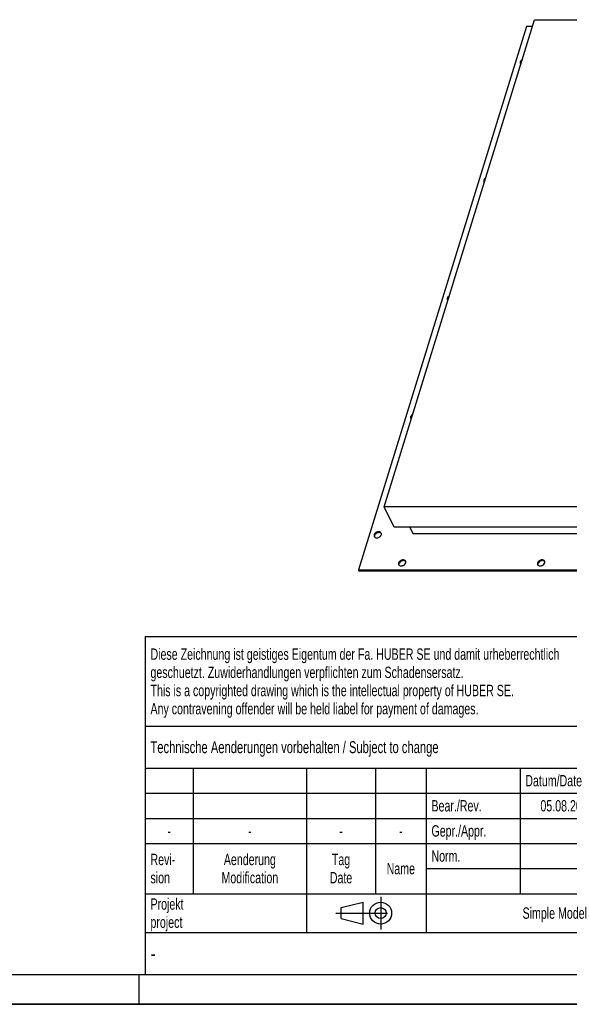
# Model space of a CAD drawing. Header units: millimetres. Extents: x 0 to 4200, y 0 to 2970.
# Tile 5 of 15: x 2100 to 3019, y 0 to 1647. Entities that reach past the tile are written whole.
import ezdxf

# ---------------------------------------------------------------- set-up
doc = ezdxf.new("R2010")
doc.units = ezdxf.units.MM
doc.header["$LTSCALE"] = 231
doc.linetypes.add('CENTER', pattern=[0.6, 0.375, -0.075, 0.075, -0.075])
doc.layers.get('0').update_dxf_attribs({"linetype": 'CONTINUOUS'})
doc.layers.add('005_AXIS', color=7, linetype='CONTINUOUS')
doc.layers.add('053_NOTES', color=7, linetype='CONTINUOUS')
doc.styles.get("Standard").update_dxf_attribs({"font": 'txt', "width": 0.7})
doc.styles.add('TEXTSTYLE_4', font='txt', dxfattribs={"width": 0.8})
doc.styles.add('TEXTSTYLE_5', font='txt')

# ---------------------------------------------------------------- blocks, each defined once
blk = doc.blocks.new('PROJEKTIONSMETHODE_1_BL3', base_point=(2680, 152.5))
at = {"color": 2, "linetype": 'Continuous'}
for p, q in [((2637.8, 161.7), (2674.5, 170.8)), ((2674.5, 134.2), (2674.5, 170.8)), ((2637.8, 143.3), (2637.8, 161.7)), ((2637.8, 143.3), (2674.5, 134.2))]:
    blk.add_line(p, q, dxfattribs=at)
at = {"color": 2, "linetype": 'CENTER'}
for p, q in [((2703.8, 180), (2703.8, 125)), ((2628.7, 152.5), (2731.3, 152.5))]:
    blk.add_line(p, q, dxfattribs=at)
at = {"color": 2, "linetype": 'Continuous'}
for radius in [18.3, 9.17]:
    blk.add_circle((2703.8, 152.5), radius, dxfattribs=at)
blk = doc.blocks.new('*T15')
at = {"color": 3, "linetype": 'Continuous'}
for p, q in [((0, 0), (1840, 0)), ((0, 0), (0, -565)), ((1200, 0), (1200, -220)), ((1840, 0), (1840, -565)), ((0, -150), (1200, -150)), ((900, -150), (900, -565)), ((0, -220), (1840, -220)), ((80, -220), (80, -430)), ((270, -220), (270, -495)), ((385, -220), (385, -430)), ((470, -220), (470, -495)), ((627, -220), (627, -430)), ((784, -220), (784, -430)), ((0, -262), (900, -262)), ((900, -290), (1840, -290)), ((0, -304), (900, -304)), ((0, -346), (900, -346)), ((900, -360), (1840, -360)), ((470, -388), (900, -388)), ((0, -430), (1840, -430)), ((1200, -430), (1200, -565)), ((1710, -430), (1710, -565)), ((0, -495), (1840, -495)), ((0, -565), (1840, -565))]:
    blk.add_line(p, q, dxfattribs=at)
at = {"layer": '053_NOTES', "color": 2, "linetype": 'Continuous', "line_spacing_factor": 0.96}
for s, insert, char_height, width, attachment_point in [('Diese Zeichnung ist geistiges Eigentum der Fa. HUBER SE und damit urheberrechtlich \\Pgeschuetzt. Zuwiderhandlungen verpflichten zum Schadensersatz.\\PThis is a copyrighted drawing which is the intellectual property of HUBER SE.\\PAny contravening offender will be held liabel for payment of damages.', (8.75, -19.9), 19, 2214.8571, 1), ('Technische Aenderungen vorbehalten / Subject to change', (8.75, -175), 20, 1524.7619, 1), ('ISO 2768-mK', (1050, -175.5), 19, 332.9524, 2), ('Datum/Date', (635.75, -231.5), 19, 292.2381, 1), ('Name', (842, -231.5), 19, 126.6667, 2), ('Schachtabdeckung', (1370, -240), 30, 680, 2), ('Bear./Rev.', (478.75, -273.5), 19, 272.3333, 1), ('05.08.2025', (705.5, -273.5), 19, 284.0952, 2), ('wep', (842, -273.5), 19, 99.5238, 2), ('||', (842, -315.5), 19, 50.6667, 2), ('manhole cover', (1370, -310), 30, 564.2857, 2), ('-', (40, -315.5), 19, 34.381, 2), ('-', (175, -315.5), 19, 34.381, 2), ('-', (327.5, -315.5), 19, 34.381, 2), ('-', (427.5, -315.5), 19, 34.381, 2), ('Gepr./Appr.', (478.75, -315.5), 19, 299.4762, 1), ('Revi-\\Psion', (8.75, -363.3), 19, 138.4286, 1), ('Aenderung\\PModification', (175, -363.3), 19, 303.0952, 2), ('Norm. ', (478.75, -357.5), 19, 175.5238, 1), ('Tag\\PDate', (327.5, -363.3), 19, 117.619, 2), ('Name', (427.5, -378.5), 19, 126.6667, 2), ('SD5.1 IÜ 1000x1000', (1370, -380), 30, 793.4286, 2), ('Projekt\\Pproject', (8.75, -437.8), 19, 183.6667, 1), ('Massstab\\Pscale', (908.75, -437.8), 19, 224.381, 1), ('Nummer\\Pnumber', (1208.75, -437.8), 19, 186.381, 1), ('Blatt\\Psheet', (1775, -437.8), 19, 137.5238, 2), ('Simple Model', (685, -453), 19, 328.4286, 2), ('1:10', (908.75, -520.5), 19, 94.0952, 1), ('1/1', (1775, -520.5), 19, 79.619, 2)]:
    blk.add_mtext(s, dxfattribs=dict(at, insert=insert, char_height=char_height, width=width, attachment_point=attachment_point))
for s, insert, char_height, width, attachment_point, style in [('52427777', (1701.25, -510), 40, 593.3333, 3, 'TEXTSTYLE_5'), ('-', (8.75, -517.5), 25, 18.3333, 1, 'TEXTSTYLE_4')]:
    blk.add_mtext(s, dxfattribs=dict(at, insert=insert, char_height=char_height, width=width, attachment_point=attachment_point, style=style))

msp = doc.modelspace()

# ---------------------------------------------------------------- linework, layer by layer
at = {"color": 7, "linetype": 'Continuous'}
for p, q in [((2709.569, 831.928), (2961.318, 1646.588)), ((2961.318, 1646.588), (3919.222, 1646.588)), ((2947.732, 1635.063), (2666.935, 726.403)), ((2957.757, 1635.063), (2947.732, 1635.063)), ((2726.347, 797.739), (2709.569, 831.928)), ((3667.473, 831.928), (2709.569, 831.928)), ((3132.007, 797.739), (2726.347, 797.739)), ((2752.636, 797.739), (2757.659, 787.503)), ((2757.659, 787.503), (3131.211, 787.503)), ((2666.935, 726.403), (2667.545, 725.16)), ((2666.935, 726.403), (3735.366, 726.403)), ((2667.545, 725.16), (3735.976, 725.16)), ((0, 0), (4200, 0))]:
    msp.add_line(p, q, dxfattribs=at)
at = {"color": 5, "linetype": 'Continuous'}
msp.add_line((50, 50), (4150, 50), dxfattribs=at)
at = {"color": 3, "linetype": 'Continuous'}
for p, q in [((2300, 0), (2300, 50)), ((4200, 0), (0, 0))]:
    msp.add_line(p, q, dxfattribs=at)
at = {"layer": '005_AXIS', "color": 7, "linetype": 'Continuous'}
for points, knots in [([(2937.406, 1576.313), (2937.258, 1575.832), (2937.109, 1574.847), (2937.351, 1573.871), (2937.558, 1573.45)], [0, 0, 0, 0, 0.51739376, 1, 1, 1, 1]), ([(2940.818, 1580.253), (2940.012, 1579.791), (2938.602, 1578.673), (2937.654, 1577.113), (2937.406, 1576.313)], [0, 0, 0, 0, 0.52595414, 1, 1, 1, 1]), ([(2937.558, 1573.45), (2937.608, 1573.349), (2937.827, 1572.951), (2938.128, 1572.6), (2938.383, 1572.373)], [0, 0, 0, 0, 0.24772308, 1, 1, 1, 1]), ([(2938.016, 1575.07), (2937.903, 1574.704), (2937.765, 1573.963), (2937.837, 1573.21), (2937.927, 1572.861)], [0, 0, 0, 0, 0.51538626, 1, 1, 1, 1]), ([(2940.16, 1578.127), (2939.904, 1577.912), (2938.994, 1577.052), (2938.288, 1575.948), (2938.016, 1575.07)], [0, 0, 0, 0, 0.2671638, 1, 1, 1, 1]), ([(2876.285, 1378.523), (2876.136, 1378.042), (2875.987, 1377.057), (2876.229, 1376.081), (2876.436, 1375.659)], [0, 0, 0, 0, 0.51739376, 1, 1, 1, 1]), ([(2879.697, 1382.463), (2878.89, 1382.001), (2877.48, 1380.883), (2876.532, 1379.323), (2876.285, 1378.523)], [0, 0, 0, 0, 0.52595414, 1, 1, 1, 1]), ([(2876.436, 1375.659), (2876.486, 1375.559), (2876.706, 1375.161), (2877.006, 1374.81), (2877.262, 1374.583)], [0, 0, 0, 0, 0.24772308, 1, 1, 1, 1]), ([(2876.895, 1377.28), (2876.782, 1376.913), (2876.643, 1376.173), (2876.715, 1375.42), (2876.805, 1375.071)], [0, 0, 0, 0, 0.51538626, 1, 1, 1, 1]), ([(2879.039, 1380.337), (2878.782, 1380.122), (2877.872, 1379.261), (2877.166, 1378.158), (2876.895, 1377.28)], [0, 0, 0, 0, 0.2671638, 1, 1, 1, 1]), ([(2815.163, 1180.733), (2815.014, 1180.252), (2814.866, 1179.267), (2815.108, 1178.291), (2815.315, 1177.869)], [0, 0, 0, 0, 0.51739376, 1, 1, 1, 1]), ([(2818.575, 1184.673), (2817.769, 1184.211), (2816.358, 1183.093), (2815.41, 1181.533), (2815.163, 1180.733)], [0, 0, 0, 0, 0.52595414, 1, 1, 1, 1]), ([(2815.315, 1177.869), (2815.364, 1177.769), (2815.584, 1177.371), (2815.885, 1177.02), (2816.14, 1176.793)], [0, 0, 0, 0, 0.24772308, 1, 1, 1, 1]), ([(2815.773, 1179.49), (2815.66, 1179.123), (2815.521, 1178.383), (2815.593, 1177.63), (2815.683, 1177.281)], [0, 0, 0, 0, 0.51538626, 1, 1, 1, 1]), ([(2817.917, 1182.547), (2817.66, 1182.332), (2816.75, 1181.471), (2816.044, 1180.368), (2815.773, 1179.49)], [0, 0, 0, 0, 0.2671638, 1, 1, 1, 1]), ([(2754.041, 982.943), (2753.892, 982.462), (2753.744, 981.476), (2753.986, 980.501), (2754.193, 980.079)], [0, 0, 0, 0, 0.51739376, 1, 1, 1, 1]), ([(2757.453, 986.883), (2756.647, 986.421), (2755.236, 985.303), (2754.288, 983.743), (2754.041, 982.943)], [0, 0, 0, 0, 0.52595414, 1, 1, 1, 1]), ([(2754.193, 980.079), (2754.242, 979.979), (2754.462, 979.581), (2754.763, 979.23), (2755.018, 979.003)], [0, 0, 0, 0, 0.24772308, 1, 1, 1, 1]), ([(2754.651, 981.7), (2754.538, 981.333), (2754.4, 980.593), (2754.472, 979.84), (2754.561, 979.491)], [0, 0, 0, 0, 0.51538626, 1, 1, 1, 1]), ([(2756.795, 984.757), (2756.539, 984.542), (2755.629, 983.681), (2754.922, 982.577), (2754.651, 981.7)], [0, 0, 0, 0, 0.2671638, 1, 1, 1, 1]), ([(2692.919, 785.153), (2692.771, 784.672), (2692.622, 783.686), (2692.864, 782.711), (2693.071, 782.289)], [0, 0, 0, 0, 0.51739376, 1, 1, 1, 1]), ([(2704.742, 788.016), (2704.521, 788.466), (2703.838, 789.303), (2702.343, 790.067), (2700.542, 790.329), (2698.601, 790.089), (2696.692, 789.374), (2694.52, 787.95), (2693.282, 786.327), (2692.919, 785.153)], [0, 0, 0, 0, 0.10245496, 0.21314571, 0.33593286, 0.46959319, 0.60933221, 0.74866057, 1, 1, 1, 1]), ([(2693.071, 782.289), (2693.292, 781.84), (2693.975, 781.003), (2695.469, 780.239), (2697.271, 779.977), (2699.212, 780.217), (2701.12, 780.932), (2703.292, 782.356), (2704.531, 783.979), (2704.893, 785.153)], [0, 0, 0, 0, 0.10245496, 0.21314571, 0.33593286, 0.46959319, 0.60933221, 0.74866057, 1, 1, 1, 1]), ([(2693.529, 783.91), (2693.416, 783.543), (2693.278, 782.803), (2693.35, 782.05), (2693.44, 781.701)], [0, 0, 0, 0, 0.51538626, 1, 1, 1, 1]), ([(2704.983, 787.362), (2704.686, 787.745), (2703.887, 788.418), (2702.357, 788.961), (2700.6, 789.058), (2698.763, 788.713), (2696.991, 787.955), (2694.995, 786.548), (2693.87, 785.011), (2693.529, 783.91)], [0, 0, 0, 0, 0.10397575, 0.21770788, 0.34280616, 0.47700441, 0.61553922, 0.75260049, 1, 1, 1, 1]), ([(2704.893, 785.153), (2705.042, 785.634), (2705.191, 786.619), (2704.949, 787.595), (2704.742, 788.016)], [0, 0, 0, 0, 0.51739376, 1, 1, 1, 1]), ([(2745.481, 741.017), (2745.261, 741.466), (2744.577, 742.304), (2743.083, 743.067), (2741.281, 743.329), (2739.341, 743.09), (2737.432, 742.374), (2735.26, 740.95), (2734.022, 739.327), (2733.659, 738.153)], [0, 0, 0, 0, 0.10245496, 0.21314571, 0.33593286, 0.46959319, 0.60933221, 0.74866057, 1, 1, 1, 1]), ([(2745.723, 740.363), (2745.426, 740.746), (2744.626, 741.418), (2743.096, 741.961), (2741.34, 742.059), (2739.503, 741.713), (2737.73, 740.956), (2735.735, 739.548), (2734.61, 738.012), (2734.269, 736.91)], [0, 0, 0, 0, 0.10397575, 0.21770788, 0.34280616, 0.47700441, 0.61553922, 0.75260049, 1, 1, 1, 1]), ([(2745.633, 738.153), (2745.782, 738.635), (2745.93, 739.62), (2745.688, 740.595), (2745.481, 741.017)], [0, 0, 0, 0, 0.51739376, 1, 1, 1, 1]), ([(2978.049, 741.017), (2977.829, 741.466), (2977.145, 742.304), (2975.651, 743.067), (2973.849, 743.329), (2971.908, 743.09), (2970, 742.374), (2967.828, 740.95), (2966.59, 739.327), (2966.227, 738.153)], [0, 0, 0, 0, 0.10245496, 0.21314571, 0.33593286, 0.46959319, 0.60933221, 0.74866057, 1, 1, 1, 1]), ([(2978.291, 740.363), (2977.994, 740.746), (2977.194, 741.418), (2975.664, 741.961), (2973.908, 742.059), (2972.071, 741.713), (2970.298, 740.956), (2968.302, 739.548), (2967.178, 738.012), (2966.837, 736.91)], [0, 0, 0, 0, 0.10397575, 0.21770788, 0.34280616, 0.47700441, 0.61553922, 0.75260049, 1, 1, 1, 1]), ([(2978.201, 738.153), (2978.349, 738.635), (2978.498, 739.62), (2978.256, 740.595), (2978.049, 741.017)], [0, 0, 0, 0, 0.51739376, 1, 1, 1, 1]), ([(2733.659, 738.153), (2733.51, 737.672), (2733.362, 736.687), (2733.604, 735.712), (2733.811, 735.29)], [0, 0, 0, 0, 0.51739376, 1, 1, 1, 1]), ([(2733.811, 735.29), (2734.031, 734.84), (2734.715, 734.003), (2736.209, 733.24), (2738.011, 732.977), (2739.951, 733.217), (2741.86, 733.932), (2744.032, 735.356), (2745.27, 736.98), (2745.633, 738.153)], [0, 0, 0, 0, 0.10245496, 0.21314571, 0.33593286, 0.46959319, 0.60933221, 0.74866057, 1, 1, 1, 1]), ([(2734.269, 736.91), (2734.156, 736.544), (2734.018, 735.803), (2734.089, 735.051), (2734.179, 734.701)], [0, 0, 0, 0, 0.51538626, 1, 1, 1, 1]), ([(2966.227, 738.153), (2966.078, 737.672), (2965.93, 736.687), (2966.172, 735.712), (2966.379, 735.29)], [0, 0, 0, 0, 0.51739376, 1, 1, 1, 1]), ([(2966.379, 735.29), (2966.599, 734.84), (2967.283, 734.003), (2968.777, 733.24), (2970.578, 732.977), (2972.519, 733.217), (2974.428, 733.932), (2976.6, 735.356), (2977.838, 736.98), (2978.201, 738.153)], [0, 0, 0, 0, 0.10245496, 0.21314571, 0.33593286, 0.46959319, 0.60933221, 0.74866057, 1, 1, 1, 1]), ([(2966.837, 736.91), (2966.724, 736.544), (2966.585, 735.803), (2966.657, 735.051), (2966.747, 734.701)], [0, 0, 0, 0, 0.51538626, 1, 1, 1, 1])]:
    msp.add_open_spline(points, degree=3, knots=knots, dxfattribs=at)

# ---------------------------------------------------------------- block references
msp.add_blockref('*T15', (2310, 615))
at = {"color": 2, "linetype": 'Continuous'}
msp.add_blockref('PROJEKTIONSMETHODE_1_BL3', (2680, 152.5), dxfattribs=at)

doc.saveas('drawing.dxf')
